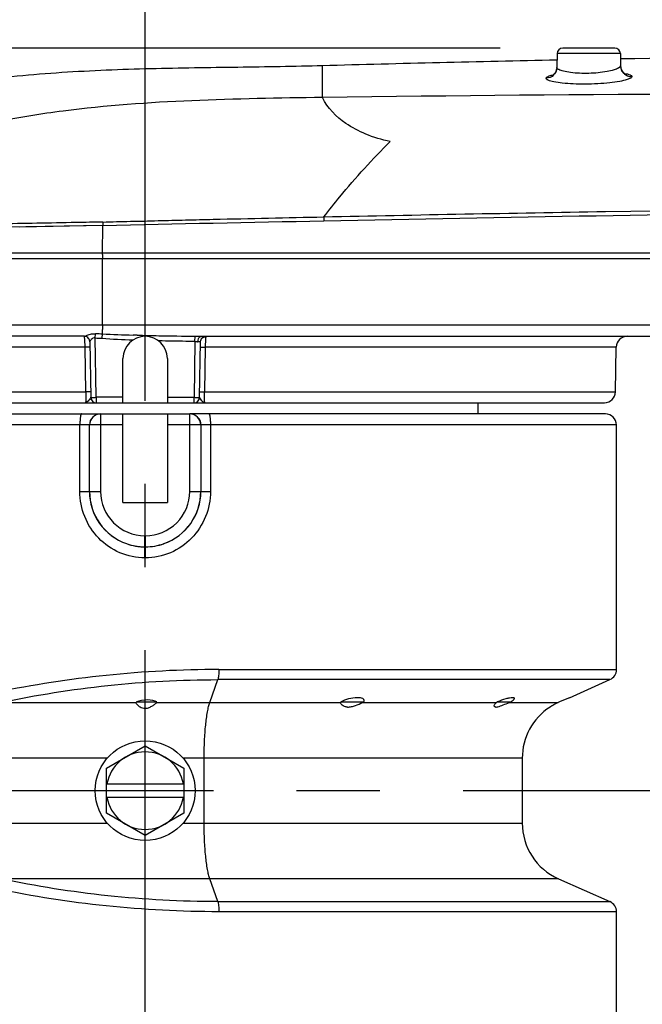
# Model space of a CAD drawing. Header units: millimetres. Extents: x 5828 to 6704, y 123 to 421.
# Tile 24 of 145: x 6399.11 to 6401.92, y 208.22 to 212.66. Entities that reach past the tile are written whole.
import ezdxf
from ezdxf import colors
from ezdxf.entities.mleader import LeaderData, LeaderLine
from ezdxf.math import Vec2, Vec3

# ---------------------------------------------------------------- set-up
doc = ezdxf.new("R2010")
doc.units = ezdxf.units.MM
doc.linetypes.add('CENTER', pattern=[0.6, 0.375, -0.075, 0.075, -0.075])
for name, color, linetype in [('中心线', 7, 'Continuous'), ('外形图', 7, 'Continuous'), ('多重引线', 7, 'Continuous'), ('尺寸标注', 7, 'Continuous')]:
    doc.layers.add(name, color=color, linetype=linetype)
doc.styles.add('微软雅黑', font='msyh.ttc', dxfattribs={"height": 1.5})
doc.dimstyles.new('尺寸标注_1_20比例', dxfattribs={"dimtxt": 1.5, "dimasz": 1.25, "dimexe": 0.5, "dimexo": 0.4, "dimgap": 0.5, "dimtad": 1, "dimdec": 1, "dimlfac": 20, "dimdsep": 46, "dimtxsty": '微软雅黑', "dimcen": 0.09, "dimadec": 0, "dimazin": 0, "dimtp": 0.01, "dimtm": 0.01, "dimtfac": 1, "dimtdec": 1, "dimtofl": 0, "dimtmove": 0, "dimatfit": 3, "dimfxl": 1, "dimtolj": 1, "dimarcsym": 0})

# ---------------------------------------------------------------- blocks, each defined once
blk = doc.blocks.new('*D1115')
at = {"layer": 'Defpoints', "color": 0}
for p in [(6401.6767, 212.5365), (6392.9512, 205.8365), (6401.6767, 205.8365)]:
    blk.add_point(p, dxfattribs=at)
at = {"layer": '尺寸标注', "color": 0, "lineweight": -2}
for p, q in [((6401.2767, 212.5365), (6392.4512, 212.5365)), ((6392.9512, 211.2865), (6392.9512, 207.0865)), ((6401.2767, 205.8365), (6392.4512, 205.8365))]:
    blk.add_line(p, q, dxfattribs=at)
at = {"layer": '尺寸标注', "color": 0}
for points in [[(6393.1595, 211.2865), (6392.7428, 211.2865), (6392.9512, 212.5365)], [(6392.7428, 207.0865), (6393.1595, 207.0865), (6392.9512, 205.8365)]]:
    blk.add_solid(points, dxfattribs=at)
at = {"layer": '尺寸标注', "color": 0, "insert": (6391.6721, 209.1865), "char_height": 1.5, "attachment_point": 5, "rotation": 90, "style": '微软雅黑'}
blk.add_mtext('\\A1;134', dxfattribs=at)

msp = doc.modelspace()

# ---------------------------------------------------------------- linework, layer by layer
at = {"layer": '中心线', "linetype": 'CENTER', "ltscale": 5}
for p, q in [((6399.6767, 204.9452), (6399.6767, 213.6257)), ((6395.1097, 209.1865), (6433.2693, 209.1865))]:
    msp.add_line(p, q, dxfattribs=at)
at = {"layer": '外形图', "color": 7, "linetype": 'Continuous'}
for p, q in [((6401.7943, 212.5365), (6401.5591, 212.5365)), ((6401.5347, 212.4822), (6401.5324, 212.4822)), ((6401.5347, 212.4817), (6401.5324, 212.4817)), ((6401.5341, 212.5119), (6401.533, 212.4494)), ((6401.8193, 212.5119), (6401.5341, 212.5119)), ((6401.8193, 212.5119), (6401.8202, 212.4568)), ((6400.4767, 212.3137), (6400.4767, 212.457)), ((6399.4855, 211.7369), (6399.051, 211.7281)), ((6399.4855, 211.7369), (6399.1114, 211.7293)), ((6399.485, 211.6125), (6399.4855, 211.7369)), ((6412.6251, 211.5865), (6397.4759, 211.5865)), ((6397.477, 211.6125), (6411.2023, 211.6125)), ((6397.4642, 211.2876), (6403.177, 211.2883)), ((6399.4026, 211.2362), (6397.5084, 211.2362)), ((6399.4518, 211.2293), (6399.4535, 211.2478)), ((6399.4824, 211.2273), (6399.4837, 211.2468)), ((6399.64, 211.2414), (6399.6224, 211.242)), ((6399.64, 211.2414), (6399.6224, 211.2419)), ((6399.9013, 211.2126), (6399.9016, 211.2369)), ((6399.928, 211.2365), (6403.1796, 211.2365)), ((6399.4058, 211.1874), (6397.5526, 211.1874)), ((6399.4092, 210.9856), (6399.4058, 211.1874)), ((6399.4272, 211.2109), (6399.4315, 210.9611)), ((6399.4565, 210.9611), (6399.4518, 211.2293)), ((6399.9013, 211.2126), (6399.8969, 210.9611)), ((6399.9219, 210.9611), (6399.9263, 211.2115)), ((6399.9477, 211.1874), (6399.9442, 210.9856)), ((6401.8009, 211.1874), (6399.9477, 211.1874)), ((6401.7973, 210.9856), (6401.8009, 211.1874)), ((6399.5767, 210.9365), (6399.5767, 211.1365)), ((6399.7767, 211.1365), (6399.7767, 210.9365)), ((6397.5561, 210.9856), (6399.4092, 210.9856)), ((6399.9442, 210.9856), (6401.7973, 210.9856)), ((6397.6061, 210.9365), (6401.7473, 210.9365)), ((6399.4565, 210.9611), (6399.4565, 210.9365)), ((6399.5767, 210.9611), (6399.4565, 210.9611)), ((6399.7767, 210.9611), (6399.8969, 210.9611)), ((6399.8969, 210.9365), (6399.8969, 210.9611)), ((6401.1767, 210.9365), (6401.1767, 210.8865)), ((6397.1767, 210.8865), (6399.4755, 210.8865)), ((6399.4758, 210.8865), (6399.4758, 210.5365)), ((6399.4758, 210.8865), (6399.8776, 210.8865)), ((6399.5767, 210.4865), (6399.5767, 210.8865)), ((6399.7767, 210.8865), (6399.7767, 210.4865)), ((6399.8776, 210.5365), (6399.8776, 210.8865)), ((6401.7517, 210.8865), (6399.878, 210.8865)), ((6399.5767, 210.8365), (6397.7077, 210.8365)), ((6399.3824, 210.5365), (6399.3824, 210.8365)), ((6399.4255, 210.5365), (6399.4255, 210.8365)), ((6399.4259, 210.5365), (6399.4259, 210.8365)), ((6401.8017, 210.8365), (6399.7767, 210.8365)), ((6399.9276, 210.8365), (6399.9276, 210.5365)), ((6399.928, 210.8365), (6399.928, 210.5365)), ((6399.971, 210.8365), (6399.971, 210.5365)), ((6401.8017, 209.7329), (6401.8017, 210.8365)), ((6399.3824, 210.5365), (6399.4758, 210.5365)), ((6399.8776, 210.5365), (6399.971, 210.5365)), ((6399.5767, 210.4865), (6399.7767, 210.4865)), ((6399.6759, 210.2365), (6399.6759, 210.3365)), ((6399.6759, 210.3365), (6399.6775, 210.3365)), ((6399.6775, 210.2365), (6399.6775, 210.3365)), ((6399.6775, 210.2865), (6399.6759, 210.2865)), ((6399.6775, 210.2365), (6399.6759, 210.2365)), ((6400.0091, 209.7329), (6401.8017, 209.7329)), ((6399.9682, 209.5841), (6400.0045, 209.6872)), ((6401.772, 209.6872), (6400.0045, 209.6872)), ((6401.5892, 209.6059), (6401.772, 209.6872)), ((6400.6625, 209.5865), (6400.6642, 209.5924)), ((6399.0265, 209.5841), (6399.6369, 209.5841)), ((6399.6371, 209.5865), (6399.7293, 209.5865)), ((6399.7278, 209.5841), (6400.5584, 209.5841)), ((6400.5584, 209.5865), (6400.6625, 209.5865)), ((6400.6574, 209.5841), (6401.2611, 209.5841)), ((6401.2643, 209.5865), (6401.3242, 209.5865)), ((6401.3182, 209.5841), (6401.5391, 209.5841)), ((6401.5023, 209.5636), (6401.5032, 209.5642)), ((6401.5029, 209.564), (6401.5032, 209.5643)), ((6401.5445, 209.5865), (6401.5391, 209.5841)), ((6399.5017, 209.2875), (6399.6767, 209.3886)), ((6399.6767, 209.3886), (6399.8517, 209.2875)), ((6399.5058, 209.3328), (6398.6684, 209.3328)), ((6401.3767, 209.3328), (6399.8477, 209.3328)), ((6399.9427, 209.0402), (6399.9427, 209.3328)), ((6401.3767, 209.3328), (6401.3767, 209.0402)), ((6399.5017, 209.0855), (6399.5017, 209.2875)), ((6399.8517, 209.2875), (6399.8517, 209.0855)), ((6399.5017, 209.2165), (6399.8517, 209.2165)), ((6399.5017, 209.1565), (6399.8517, 209.1565)), ((6399.6767, 208.9844), (6399.5017, 209.0855)), ((6399.8517, 209.0855), (6399.6767, 208.9844)), ((6398.6684, 209.0402), (6399.5058, 209.0402)), ((6399.8477, 209.0402), (6401.3767, 209.0402)), ((6401.54, 208.7889), (6399.0265, 208.7889)), ((6400.0045, 208.6858), (6399.9682, 208.7889)), ((6401.54, 208.7889), (6401.772, 208.6858)), ((6400.0045, 208.6858), (6401.772, 208.6858)), ((6401.8017, 208.6401), (6400.0091, 208.6401)), ((6401.8017, 207.5365), (6401.8017, 208.6401))]:
    msp.add_line(p, q, dxfattribs=at)
for points in [[(6401.533, 212.4494), (6401.5329, 212.4467), (6401.5268, 212.427), (6401.5167, 212.4156), (6401.5128, 212.4131)], [(6401.8391, 212.4204), (6401.8421, 212.4195), (6401.837, 212.4226), (6401.8264, 212.4348), (6401.8202, 212.4568)]]:
    msp.add_lwpolyline(points, dxfattribs=at)
msp.add_circle((6399.6767, 209.1865), 0.225, dxfattribs=at)
for centre, radius, start, end in [((6401.5591, 212.5115), 0.025, 90, 179), ((6401.7943, 212.5115), 0.025, 1, 90), ((6404.4203, 68.9482), 143.563, 91.152641, 91.57409), ((6404.7585, 51.2794), 161.235, 90.674451, 91.044346), ((6401.8694, 212.4577), 0.0492, 207.2703, 210.3545), ((6401.5717, 212.1595), 0.2625, 101.6223, 102.0955), ((6401.7917, 212.1561), 0.2703, 79.9054, 81.1479), ((6399.9357, 221.9293), 10.6921, 267.57742, 268.32103), ((6399.6767, 211.1365), 0.1, 0, 180), ((6399.9573, 222.7901), 11.553, 268.42604, 268.91311), ((6400.0063, 225.3525), 14.116, 268.9116, 269.57495), ((6401.8508, 211.1865), 0.05, 90, 179), ((6401.7473, 210.9865), 0.05, 270, 359), ((6399.4565, 210.9615), 0.025, 181, 269.9999), ((6399.8969, 210.9615), 0.025, 270, 359), ((6399.4755, 210.8365), 0.05, 90.0078, 180.0015), ((6399.4759, 210.8365), 0.05, 90.0078, 180.0015), ((6399.8776, 210.8365), 0.05, 359.9985, 89.9921), ((6399.878, 210.8365), 0.05, 359.9985, 89.9921), ((6401.7517, 210.8365), 0.05, 0, 90), ((6399.6756, 210.5367), 0.2502, 180.0586, 250.532), ((6399.6759, 210.5365), 0.25, 180.0026, 250.4625), ((6399.6759, 210.5365), 0.2, 180.0102, 270.0075), ((6399.6776, 210.5365), 0.2, 269.9881, 359.9941), ((6399.6778, 210.5367), 0.2502, 289.4445, 359.942), ((6399.6776, 210.5365), 0.25, 289.6642, 359.9974), ((6399.6762, 210.5387), 0.2522, 250.5545, 269.926), ((6399.6759, 210.5367), 0.2502, 250.461, 252.4107), ((6399.6759, 210.5366), 0.2501, 252.4108, 253.4613), ((6399.6772, 210.5383), 0.2518, 270.0705, 289.5948), ((6399.6772, 210.5387), 0.2523, 270.0748, 289.4227), ((6399.6761, 210.5378), 0.2513, 253.5044, 269.9594), ((6401.7517, 209.7329), 0.05, 293.9625, 0), ((6403.9431, 204.1322), 5.9584, 113.26954, 113.73837), ((6400.5533, 209.8095), 0.2484, 294.7952, 296.093), ((6401.3538, 209.4628), 0.1527, 125.8859, 127.4051), ((6401.0691, 210.2136), 0.6771, 291.5873, 292.1366), ((6401.6517, 209.3328), 0.275, 122.9178, 180), ((6401.6465, 209.347), 0.2603, 123.0427, 123.4233), ((6401.6493, 209.3427), 0.2653, 122.7917, 123.0426), ((6401.6485, 209.344), 0.2638, 122.2541, 122.7923), ((6401.647, 209.3463), 0.2611, 121.8326, 122.2537), ((6401.6475, 209.3455), 0.262, 121.1313, 121.8327), ((6401.6461, 209.3479), 0.2593, 120.5574, 121.1315), ((6401.6464, 209.3473), 0.26, 119.562, 120.557), ((6401.6455, 209.349), 0.2581, 118.8579, 119.5625), ((6401.6452, 209.3495), 0.2574, 117.4235, 118.8576), ((6401.6448, 209.3503), 0.2566, 114.3126, 117.423), ((6399.6767, 209.1865), 0.175, 9.8709, 170.1291), ((6399.6767, 209.1865), 0.175, 189.8709, 350.1291), ((6401.6517, 209.0402), 0.275, 180, 246.0375), ((6401.7517, 208.6401), 0.05, 0, 66.0375)]:
    msp.add_arc(centre, radius, start, end, dxfattribs=at)
for centre, major_axis, ratio, start_param, end_param in [((6399.6767, 209.568), (0.0625, 0.0054), 0.436363, 6.81532, 8.503464), ((6399.6848, 209.5911), (0.0474, 0.0115), 0.611382, 2.91125, 2.990145), ((6399.6848, 209.5911), (0.0474, 0.0115), 0.611382, -0.606294, -0.527399)]:
    msp.add_ellipse(centre, major_axis=major_axis, ratio=ratio, start_param=start_param, end_param=end_param, dxfattribs=at)
for points, knots in [([(6400.4767, 212.457), (6400.3496, 212.4536), (6400.0913, 212.4494), (6399.6993, 212.4449), (6399.3, 212.4294), (6398.8986, 212.392), (6398.5024, 212.3221), (6398.1215, 212.2057), (6397.7694, 212.023), (6397.573, 211.8451), (6397.488, 211.745)], [0, 0, 0, 0, 0.120588, 0.244886, 0.371583, 0.499299, 0.626802, 0.752327, 0.875495, 1, 1, 1, 1]), ([(6401.533, 212.4494), (6401.5328, 212.437), (6401.5221, 212.4114), (6401.4965, 212.401), (6401.4841, 212.4008)], [0, 0, 0, 0, 0.49808, 1, 1, 1, 1]), ([(6401.5418, 212.4396), (6401.5404, 212.4403), (6401.5367, 212.4425), (6401.533, 212.4464), (6401.533, 212.4494)], [0, 0, 0, 0, 0.33748, 1, 1, 1, 1]), ([(6401.8115, 212.4466), (6401.805, 212.4428), (6401.7877, 212.4366), (6401.743, 212.4266), (6401.677, 212.4211), (6401.6108, 212.4231), (6401.5657, 212.4308), (6401.5483, 212.4361), (6401.5418, 212.4396)], [0, 0, 0, 0, 0.081776, 0.198784, 0.500718, 0.802751, 0.919311, 1, 1, 1, 1]), ([(6401.8202, 212.4568), (6401.8203, 212.456), (6401.8191, 212.4513), (6401.8147, 212.4485), (6401.8115, 212.4466)], [0, 0, 0, 0, 0.184699, 1, 1, 1, 1]), ([(6401.4841, 212.4008), (6401.4841, 212.4015), (6401.4856, 212.4058), (6401.4901, 212.4078), (6401.4934, 212.4092)], [0, 0, 0, 0, 0.171528, 1, 1, 1, 1]), ([(6401.4935, 212.3921), (6401.4921, 212.3927), (6401.4884, 212.3945), (6401.4841, 212.398), (6401.4841, 212.4008)], [0, 0, 0, 0, 0.355025, 1, 1, 1, 1]), ([(6401.4934, 212.4092), (6401.4949, 212.4099), (6401.5025, 212.4128), (6401.5104, 212.4147), (6401.5167, 212.4161)], [0, 0, 0, 0, 0.201501, 1, 1, 1, 1]), ([(6401.8496, 212.3945), (6401.8388, 212.391), (6401.8129, 212.3854), (6401.7504, 212.3768), (6401.6802, 212.3733), (6401.6087, 212.3746), (6401.5607, 212.378), (6401.5229, 212.3834), (6401.5015, 212.3885), (6401.4935, 212.3921)], [0, 0, 0, 0, 0.094376, 0.220607, 0.526373, 0.680476, 0.817818, 0.927093, 1, 1, 1, 1]), ([(6401.839, 212.4222), (6401.8471, 212.4207), (6401.8574, 212.419), (6401.8711, 212.412), (6401.8711, 212.4082)], [0, 0, 0, 0, 0.6872, 1, 1, 1, 1]), ([(6401.8711, 212.4082), (6401.8711, 212.4053), (6401.8629, 212.3987), (6401.8551, 212.3962), (6401.8496, 212.3945)], [0, 0, 0, 0, 0.332287, 1, 1, 1, 1]), ([(6400.4767, 212.3137), (6400.2801, 212.311), (6399.8895, 212.3047), (6399.4013, 212.2705), (6399.0144, 212.2093), (6398.6284, 212.1192), (6398.3472, 212.0095), (6398.1733, 211.9126)], [0, 0, 0, 0, 0.249832, 0.496432, 0.620979, 0.746989, 1, 1, 1, 1]), ([(6412.4768, 212.033), (6411.561, 212.1229), (6410.1875, 212.2089), (6408.3509, 212.2676), (6406.9553, 212.294), (6405.5126, 212.3135), (6403.3478, 212.3336), (6401.661, 212.3303), (6400.4767, 212.3137)], [0, 0, 0, 0, 0.229904, 0.343574, 0.459126, 0.578614, 0.704076, 1, 1, 1, 1]), ([(6400.7816, 212.115), (6400.7438, 212.1229), (6400.6739, 212.144), (6400.5637, 212.2018), (6400.4978, 212.2658), (6400.4767, 212.3137)], [0, 0, 0, 0, 0.3096, 0.580118, 1, 1, 1, 1]), ([(6400.4822, 211.7751), (6400.506, 211.8057), (6400.6002, 211.9237), (6400.7017, 212.0361), (6400.7816, 212.115)], [0, 0, 0, 0, 0.256407, 1, 1, 1, 1]), ([(6400.4819, 211.7574), (6401.3005, 211.7745), (6402.5289, 211.7954), (6404.1672, 211.8105), (6404.9869, 211.8127), (6405.3968, 211.8128)], [0, 0, 0, 0, 0.499728, 0.749813, 1, 1, 1, 1]), ([(6400.4822, 211.7756), (6400.9056, 211.7844), (6402.5437, 211.8154), (6404.1822, 211.8312), (6405.3971, 211.8307)], [0, 0, 0, 0, 0.258451, 1, 1, 1, 1]), ([(6399.4855, 211.7519), (6399.527, 211.7534), (6399.61, 211.755), (6399.7346, 211.758), (6399.8592, 211.7614), (6400.1084, 211.7672), (6400.3161, 211.7715), (6400.4822, 211.7751)], [0, 0, 0, 0, 0.124957, 0.249939, 0.374933, 0.499933, 1, 1, 1, 1]), ([(6400.4822, 211.7751), (6400.4821, 211.7739), (6400.4818, 211.768), (6400.4818, 211.762), (6400.4819, 211.7574)], [0, 0, 0, 0, 0.207958, 1, 1, 1, 1]), ([(6399.4855, 211.7519), (6399.4455, 211.7511), (6399.2877, 211.7478), (6399.13, 211.7454), (6399.0123, 211.7428)], [0, 0, 0, 0, 0.253747, 1, 1, 1, 1]), ([(6399.4855, 211.7519), (6399.4854, 211.7508), (6399.4853, 211.7458), (6399.4853, 211.7408), (6399.4855, 211.7369)], [0, 0, 0, 0, 0.222429, 1, 1, 1, 1]), ([(6399.4853, 211.5987), (6399.4852, 211.5997), (6399.485, 211.6044), (6399.485, 211.609), (6399.485, 211.6125)], [0, 0, 0, 0, 0.234684, 1, 1, 1, 1]), ([(6399.4872, 211.5865), (6399.4868, 211.5865), (6399.4864, 211.588), (6399.486, 211.5901), (6399.4856, 211.5941), (6399.4854, 211.597), (6399.4853, 211.5987)], [0, 0, 0, 0, 0.08048, 0.279594, 0.592238, 1, 1, 1, 1]), ([(6399.4842, 211.2858), (6399.4847, 211.2821), (6399.4853, 211.2747), (6399.4835, 211.2643), (6399.4819, 211.2549), (6399.4829, 211.249), (6399.4837, 211.2464)], [0, 0, 0, 0, 0.285637, 0.55536, 0.795953, 1, 1, 1, 1]), ([(6399.4026, 211.2362), (6399.4067, 211.238), (6399.417, 211.243), (6399.4283, 211.246), (6399.4353, 211.247)], [0, 0, 0, 0, 0.388645, 1, 1, 1, 1]), ([(6399.4037, 211.2307), (6399.4036, 211.2314), (6399.4033, 211.2332), (6399.4031, 211.2351), (6399.4026, 211.2362)], [0, 0, 0, 0, 0.357505, 1, 1, 1, 1]), ([(6399.9016, 211.2369), (6399.9083, 211.2369), (6399.9171, 211.2366), (6399.9259, 211.2365), (6399.928, 211.2365)], [0, 0, 0, 0, 0.758166, 1, 1, 1, 1]), ([(6399.9166, 211.2244), (6399.9171, 211.2261), (6399.9191, 211.2313), (6399.9241, 211.2365), (6399.928, 211.2365)], [0, 0, 0, 0, 0.318109, 1, 1, 1, 1]), ([(6399.9262, 211.2116), (6399.9262, 211.2158), (6399.9282, 211.2244), (6399.9344, 211.2308), (6399.9381, 211.2329)], [0, 0, 0, 0, 0.497077, 1, 1, 1, 1]), ([(6399.9504, 211.2344), (6399.9502, 211.2338), (6399.9496, 211.2305), (6399.9493, 211.2272), (6399.9491, 211.2244)], [0, 0, 0, 0, 0.177102, 1, 1, 1, 1]), ([(6399.4058, 211.1874), (6399.4057, 211.1917), (6399.4054, 211.2062), (6399.4049, 211.2207), (6399.4037, 211.2307)], [0, 0, 0, 0, 0.303013, 1, 1, 1, 1]), ([(6399.4276, 211.1874), (6399.4276, 211.1875), (6399.4267, 211.1873), (6399.4258, 211.1876), (6399.4237, 211.1875), (6399.4199, 211.1875), (6399.4138, 211.1875), (6399.4086, 211.1874), (6399.4058, 211.1874)], [0, 0, 0, 0, 0.019078, 0.074296, 0.164077, 0.285775, 0.608804, 1, 1, 1, 1]), ([(6399.4518, 211.2293), (6399.4483, 211.2298), (6399.4412, 211.2286), (6399.4341, 211.2219), (6399.4299, 211.2162), (6399.4271, 211.2125), (6399.4272, 211.2109)], [0, 0, 0, 0, 0.323609, 0.616347, 0.858509, 1, 1, 1, 1]), ([(6399.9013, 211.2126), (6399.8877, 211.2127), (6399.8536, 211.2143), (6399.799, 211.213), (6399.7581, 211.2152), (6399.7377, 211.2158)], [0, 0, 0, 0, 0.25001, 0.625011, 1, 1, 1, 1]), ([(6399.9013, 211.2126), (6399.9047, 211.2126), (6399.9092, 211.2122), (6399.9136, 211.2121), (6399.9147, 211.2121)], [0, 0, 0, 0, 0.767928, 1, 1, 1, 1]), ([(6399.9147, 211.2121), (6399.9174, 211.2121), (6399.9211, 211.2122), (6399.9248, 211.2121), (6399.9261, 211.2118), (6399.9263, 211.2115)], [0, 0, 0, 0, 0.706415, 0.907666, 1, 1, 1, 1]), ([(6399.9258, 211.1874), (6399.9259, 211.1875), (6399.9267, 211.1873), (6399.9276, 211.1876), (6399.9297, 211.1875), (6399.9335, 211.1875), (6399.9396, 211.1875), (6399.9448, 211.1874), (6399.9477, 211.1874)], [0, 0, 0, 0, 0.019079, 0.074299, 0.164081, 0.28578, 0.608806, 1, 1, 1, 1]), ([(6399.9263, 211.2111), (6399.9264, 211.2151), (6399.9287, 211.2231), (6399.9347, 211.2289), (6399.9382, 211.2309)], [0, 0, 0, 0, 0.495637, 1, 1, 1, 1]), ([(6399.9491, 211.2244), (6399.9489, 211.2218), (6399.9481, 211.2095), (6399.9478, 211.1972), (6399.9477, 211.1874)], [0, 0, 0, 0, 0.207002, 1, 1, 1, 1]), ([(6399.4092, 210.9856), (6399.4094, 210.9793), (6399.4096, 210.9677), (6399.4094, 210.9539), (6399.409, 210.9452), (6399.4086, 210.9406), (6399.4082, 210.9382), (6399.4077, 210.9365), (6399.4074, 210.9365)], [0, 0, 0, 0, 0.384664, 0.707743, 0.830398, 0.921334, 0.977741, 1, 1, 1, 1]), ([(6399.4311, 210.9856), (6399.4311, 210.9858), (6399.4302, 210.9856), (6399.4293, 210.9858), (6399.4272, 210.9857), (6399.4234, 210.9858), (6399.4173, 210.9857), (6399.4121, 210.9857), (6399.4092, 210.9856)], [0, 0, 0, 0, 0.018917, 0.074026, 0.163753, 0.28545, 0.608604, 1, 1, 1, 1]), ([(6399.9223, 210.9856), (6399.9223, 210.9858), (6399.9232, 210.9856), (6399.9241, 210.9858), (6399.9262, 210.9857), (6399.93, 210.9858), (6399.9361, 210.9857), (6399.9413, 210.9857), (6399.9442, 210.9856)], [0, 0, 0, 0, 0.018917, 0.074026, 0.163753, 0.285451, 0.608604, 1, 1, 1, 1]), ([(6399.946, 210.9365), (6399.9457, 210.9365), (6399.9452, 210.9382), (6399.9448, 210.9406), (6399.9444, 210.9452), (6399.944, 210.9539), (6399.9439, 210.9677), (6399.944, 210.9793), (6399.9442, 210.9856)], [0, 0, 0, 0, 0.022136, 0.0785, 0.169649, 0.292421, 0.615223, 1, 1, 1, 1]), ([(6399.4315, 210.9611), (6399.4316, 210.9591), (6399.4283, 210.9546), (6399.4229, 210.9478), (6399.4166, 210.9403), (6399.4103, 210.9365), (6399.4074, 210.9365)], [0, 0, 0, 0, 0.161379, 0.436424, 0.749966, 1, 1, 1, 1]), ([(6399.4315, 210.9611), (6399.4315, 210.9609), (6399.4325, 210.9611), (6399.4336, 210.9608), (6399.4361, 210.9609), (6399.4405, 210.9608), (6399.4475, 210.9609), (6399.4533, 210.961), (6399.4565, 210.9611)], [0, 0, 0, 0, 0.019672, 0.076568, 0.168739, 0.293007, 0.617914, 1, 1, 1, 1]), ([(6399.8969, 210.9611), (6399.9001, 210.961), (6399.906, 210.9609), (6399.913, 210.9608), (6399.9174, 210.9609), (6399.9198, 210.9608), (6399.9209, 210.9611), (6399.9219, 210.9609), (6399.9219, 210.9611)], [0, 0, 0, 0, 0.382026, 0.706898, 0.831167, 0.923362, 0.980294, 1, 1, 1, 1]), ([(6399.946, 210.9365), (6399.9406, 210.9365), (6399.9333, 210.9445), (6399.9268, 210.9523), (6399.9231, 210.9574), (6399.9219, 210.9599), (6399.9219, 210.9611)], [0, 0, 0, 0, 0.464696, 0.772071, 0.905055, 1, 1, 1, 1]), ([(6399.3893, 210.8865), (6399.3888, 210.8865), (6399.3875, 210.8851), (6399.3858, 210.8803), (6399.384, 210.8701), (6399.3827, 210.8547), (6399.3824, 210.8429), (6399.3824, 210.8365)], [0, 0, 0, 0, 0.03232, 0.093309, 0.309159, 0.626726, 1, 1, 1, 1]), ([(6399.9641, 210.8865), (6399.9647, 210.8865), (6399.9659, 210.8851), (6399.9676, 210.8803), (6399.9695, 210.8701), (6399.9707, 210.8547), (6399.971, 210.8429), (6399.971, 210.8365)], [0, 0, 0, 0, 0.03232, 0.093309, 0.309159, 0.626726, 1, 1, 1, 1]), ([(6399.6759, 210.2365), (6399.6373, 210.2365), (6399.5592, 210.2525), (6399.4617, 210.3203), (6399.3973, 210.4198), (6399.3824, 210.4979), (6399.3824, 210.5365)], [0, 0, 0, 0, 0.2501, 0.499859, 0.749739, 1, 1, 1, 1]), ([(6399.971, 210.5365), (6399.971, 210.4979), (6399.9561, 210.4199), (6399.8917, 210.3203), (6399.7942, 210.2526), (6399.7161, 210.2365), (6399.6775, 210.2365)], [0, 0, 0, 0, 0.250262, 0.500095, 0.749916, 1, 1, 1, 1]), ([(6400.0091, 209.7329), (6399.8395, 209.7329), (6399.5033, 209.7152), (6399.1705, 209.664), (6399.0076, 209.6298)], [0, 0, 0, 0, 0.504782, 1, 1, 1, 1]), ([(6400.0091, 209.7329), (6400.0091, 209.7238), (6400.0087, 209.711), (6400.0067, 209.6958), (6400.0054, 209.6897), (6400.0045, 209.6872)], [0, 0, 0, 0, 0.592205, 0.828729, 1, 1, 1, 1]), ([(6399.0265, 209.5841), (6399.1855, 209.6183), (6399.5104, 209.6695), (6399.8388, 209.6872), (6400.0045, 209.6872)], [0, 0, 0, 0, 0.495224, 1, 1, 1, 1]), ([(6400.633, 209.6059), (6400.6197, 209.6059), (6400.594, 209.6018), (6400.5695, 209.5928), (6400.5587, 209.5865)], [0, 0, 0, 0, 0.516514, 1, 1, 1, 1]), ([(6400.6642, 209.5924), (6400.6642, 209.5934), (6400.6639, 209.5954), (6400.6607, 209.6006), (6400.6494, 209.6052), (6400.6392, 209.6059), (6400.633, 209.6059)], [0, 0, 0, 0, 0.079048, 0.161162, 0.490041, 1, 1, 1, 1]), ([(6401.333, 209.6059), (6401.3286, 209.6059), (6401.3183, 209.6044), (6401.2952, 209.5987), (6401.2768, 209.5919), (6401.2643, 209.5865)], [0, 0, 0, 0, 0.183949, 0.431057, 1, 1, 1, 1]), ([(6401.3242, 209.5865), (6401.3254, 209.5872), (6401.3294, 209.5897), (6401.3333, 209.5925), (6401.3359, 209.5947)], [0, 0, 0, 0, 0.28341, 1, 1, 1, 1]), ([(6401.3414, 209.6023), (6401.3414, 209.6029), (6401.3409, 209.6041), (6401.339, 209.6052), (6401.3363, 209.6058), (6401.3342, 209.6059), (6401.333, 209.6059)], [0, 0, 0, 0, 0.164148, 0.36009, 0.634255, 1, 1, 1, 1]), ([(6401.3359, 209.5947), (6401.3374, 209.596), (6401.3396, 209.5981), (6401.3414, 209.6011), (6401.3414, 209.6023)], [0, 0, 0, 0, 0.615318, 1, 1, 1, 1]), ([(6399.6543, 209.5624), (6399.6495, 209.5653), (6399.6422, 209.5712), (6399.6369, 209.5801), (6399.6369, 209.5841)], [0, 0, 0, 0, 0.580848, 1, 1, 1, 1]), ([(6399.6767, 209.5564), (6399.6725, 209.5562), (6399.6645, 209.5572), (6399.6573, 209.5606), (6399.6543, 209.5624)], [0, 0, 0, 0, 0.541527, 1, 1, 1, 1]), ([(6399.708, 209.5677), (6399.7035, 209.565), (6399.6936, 209.5599), (6399.6826, 209.5567), (6399.6767, 209.5564)], [0, 0, 0, 0, 0.471854, 1, 1, 1, 1]), ([(6399.7242, 209.5798), (6399.7231, 209.5788), (6399.7181, 209.5743), (6399.7125, 209.5704), (6399.708, 209.5677)], [0, 0, 0, 0, 0.220941, 1, 1, 1, 1]), ([(6399.7278, 209.5841), (6399.7276, 209.5837), (6399.7264, 209.5822), (6399.7252, 209.5808), (6399.7242, 209.5798)], [0, 0, 0, 0, 0.231591, 1, 1, 1, 1]), ([(6399.9427, 209.3328), (6399.9427, 209.3588), (6399.9437, 209.4089), (6399.9486, 209.4787), (6399.9551, 209.5303), (6399.9621, 209.564), (6399.966, 209.578), (6399.9682, 209.5841)], [0, 0, 0, 0, 0.308532, 0.59224, 0.828669, 0.923365, 1, 1, 1, 1]), ([(6400.5688, 209.5687), (6400.5657, 209.5706), (6400.5607, 209.5748), (6400.5583, 209.5813), (6400.5584, 209.5841)], [0, 0, 0, 0, 0.559588, 1, 1, 1, 1]), ([(6400.5895, 209.5636), (6400.5874, 209.5636), (6400.5802, 209.564), (6400.5731, 209.5661), (6400.5688, 209.5687)], [0, 0, 0, 0, 0.293365, 1, 1, 1, 1]), ([(6400.5895, 209.5636), (6400.5953, 209.5636), (6400.6073, 209.5654), (6400.63, 209.5722), (6400.6467, 209.5791), (6400.6574, 209.5841)], [0, 0, 0, 0, 0.243778, 0.503545, 1, 1, 1, 1]), ([(6401.2526, 209.5647), (6401.252, 209.5651), (6401.2509, 209.5661), (6401.25, 209.5691), (6401.2513, 209.5737), (6401.2552, 209.5791), (6401.2589, 209.5824), (6401.2611, 209.5841)], [0, 0, 0, 0, 0.090063, 0.176262, 0.381125, 0.653734, 1, 1, 1, 1]), ([(6401.2577, 209.5636), (6401.2572, 209.5636), (6401.2554, 209.5637), (6401.2536, 209.5641), (6401.2526, 209.5647)], [0, 0, 0, 0, 0.298639, 1, 1, 1, 1]), ([(6401.2577, 209.5636), (6401.2584, 209.5636), (6401.2615, 209.5638), (6401.2646, 209.5644), (6401.2671, 209.5651)], [0, 0, 0, 0, 0.213826, 1, 1, 1, 1]), ([(6401.2671, 209.5651), (6401.2753, 209.5671), (6401.2923, 209.5737), (6401.3092, 209.5805), (6401.3182, 209.5841)], [0, 0, 0, 0, 0.466909, 1, 1, 1, 1]), ([(6399.9682, 208.7889), (6399.966, 208.795), (6399.9621, 208.809), (6399.9551, 208.8427), (6399.9486, 208.8943), (6399.9437, 208.9641), (6399.9427, 209.0141), (6399.9427, 209.0402)], [0, 0, 0, 0, 0.076635, 0.171331, 0.40776, 0.691468, 1, 1, 1, 1]), ([(6400.0045, 208.6858), (6399.8388, 208.6858), (6399.5104, 208.7035), (6399.1855, 208.7547), (6399.0265, 208.7889)], [0, 0, 0, 0, 0.504776, 1, 1, 1, 1]), ([(6400.0091, 208.6401), (6399.8395, 208.6401), (6399.5033, 208.6578), (6399.1705, 208.709), (6399.0076, 208.7432)], [0, 0, 0, 0, 0.504782, 1, 1, 1, 1]), ([(6400.0045, 208.6858), (6400.0054, 208.6833), (6400.0067, 208.6772), (6400.0087, 208.662), (6400.0091, 208.6492), (6400.0091, 208.6401)], [0, 0, 0, 0, 0.171242, 0.407714, 1, 1, 1, 1])]:
    msp.add_open_spline(points, degree=3, knots=knots, dxfattribs=at)
for points in [[(6401.8202, 212.4568), (6401.8204, 212.4494), (6401.8223, 212.4418), (6401.8257, 212.4352)], [(6401.827, 212.4329), (6401.8324, 212.4236), (6401.8414, 212.4159), (6401.8514, 212.4119)], [(6401.8514, 212.4119), (6401.8576, 212.4094), (6401.8644, 212.4081), (6401.8711, 212.4082)], [(6399.4855, 211.7369), (6399.8176, 211.7444), (6400.1498, 211.7504), (6400.4819, 211.7574)], [(6399.4839, 211.288), (6399.4842, 211.3875), (6399.4845, 211.487), (6399.4849, 211.5865)], [(6399.4839, 211.2876), (6399.484, 211.287), (6399.4841, 211.2864), (6399.4842, 211.2858)], [(6399.4218, 211.2263), (6399.4174, 211.232), (6399.4098, 211.2358), (6399.4026, 211.2362)], [(6399.4353, 211.247), (6399.4413, 211.2479), (6399.4474, 211.2481), (6399.4535, 211.2478)], [(6399.4837, 211.2464), (6399.4736, 211.2467), (6399.4636, 211.2472), (6399.4535, 211.2478)], [(6399.9381, 211.2329), (6399.9418, 211.2352), (6399.9464, 211.2365), (6399.9508, 211.2365)], [(6399.9382, 211.2309), (6399.9418, 211.233), (6399.9461, 211.2343), (6399.9504, 211.2344)], [(6399.4272, 211.2109), (6399.4272, 211.2164), (6399.4252, 211.2221), (6399.4218, 211.2263)], [(6399.4518, 211.2293), (6399.462, 211.2284), (6399.4722, 211.2274), (6399.4824, 211.2273)], [(6399.4824, 211.2273), (6399.5288, 211.2242), (6399.5752, 211.2219), (6399.6216, 211.22)], [(6399.9147, 211.2121), (6399.9147, 211.2162), (6399.9153, 211.2204), (6399.9166, 211.2244)], [(6400.5587, 209.5865), (6400.5586, 209.5857), (6400.5585, 209.5849), (6400.5584, 209.5841)]]:
    msp.add_open_spline(points, degree=3, dxfattribs=at)

# ---------------------------------------------------------------- dimensions: what is measured, and where the dimension line sits
at = {"layer": '尺寸标注'}
dim = msp.add_linear_dim(base=(6392.9512, 205.8365), p1=(6401.6767, 212.5365), p2=(6401.6767, 205.8365), angle=90, dimstyle='尺寸标注_1_20比例', dxfattribs=at)
dim.commit()
dim.dimension.update_dxf_attribs({"geometry": '*D1115', "text_midpoint": (6391.6721, 209.1865)})

# ---------------------------------------------------------------- leaders
at = {"layer": '多重引线'}
ml = msp.add_multileader_mtext('Standard', dxfattribs=at)
ml.set_content('2×M4 depth8', style='微软雅黑')
ml.set_leader_properties()
ml.build(insert=Vec2(0, 0))
ml.multileader.update_dxf_attribs({"text_left_attachment_type": 5, "text_right_attachment_type": 5, "dogleg_length": 1, "arrow_head_size": 1.25})
ctx = ml.context
ctx.base_point, ctx.char_height, ctx.arrow_head_size, ctx.landing_gap_size, ctx.plane_origin = Vec3(6396.0403, 215.5674), 1.5, 1.25, 0.5, Vec3(6417.8017, 209.8115)
ctx.left_attachment, ctx.right_attachment, ctx.text_align_type = 5, 5, 2
notes = []
notes.append((ctx, [(0, (1, 1, 0), (6410.9351, 215.5674), (-1, 0), 1, [(0, [(6417.8017, 209.8115)], 0, [])])]))
ctx.mtext.insert, ctx.mtext.alignment, ctx.mtext.flow_direction = Vec3(6409.4351, 217.6455), 3, 5
for ctx, leaders in notes:
    for number, flags, end, landing, length, lines in leaders:
        leader = LeaderData()
        leader.index, (leader.has_last_leader_line, leader.has_dogleg_vector, leader.attachment_direction) = number, flags
        leader.last_leader_point, leader.dogleg_vector, leader.dogleg_length = Vec3(end), Vec3(landing), length
        for number, points, colour, breaks in lines:
            line = LeaderLine()
            line.index, line.vertices, line.color, line.breaks = number, Vec3.list(points), colors.encode_raw_color(colour), breaks
            leader.lines.append(line)
        ctx.leaders.append(leader)

doc.saveas('drawing.dxf')
